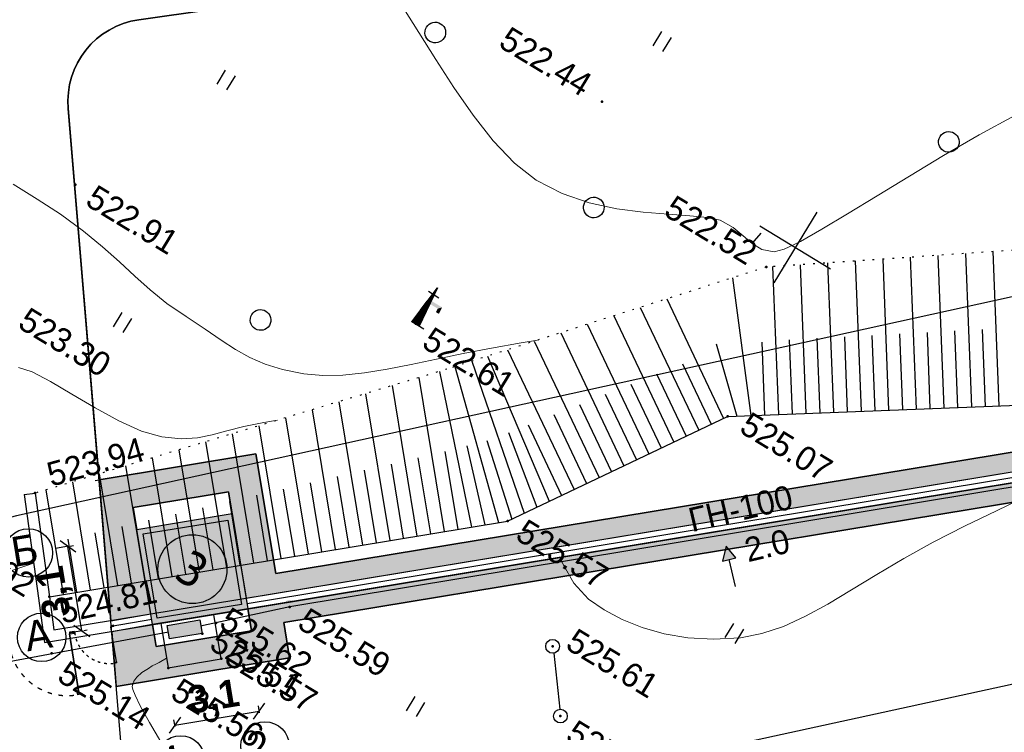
# Model space of a CAD drawing. Header units: millimetres. Extents: x 0 to 1576219, y -334896 to 156638.
# Tile 10 of 63: x 346062 to 381739, y -202802 to -176973. Entities that reach past the tile are written whole.
import ezdxf
from ezdxf import colors
from ezdxf.entities.mleader import LeaderData, LeaderLine
from ezdxf.enums import TextEntityAlignment as Align
from ezdxf.math import Vec2, Vec3

# ---------------------------------------------------------------- set-up
doc = ezdxf.new("R2010")
doc.units = ezdxf.units.MM
for name, pattern in [('ACAD_ISO03W100', [30, 12, -18]), ('Д_ТРОТ_ТРУБА', [3, 1.5, -1.5]), ('ДОРОГИ_ГРУНТ', [7, 5, -2]), ('Контура низ откосов  Штриховая 0.1-0.5 - - - - - - -', [0.6, 0.1, -0.5])]:
    doc.linetypes.add(name, pattern=pattern)
for name, color, linetype in [('(001) Сетка', 92, 'Continuous'), ('(004) Точки рельефа', 7, 'Continuous'), ('(004a) Точки рельефа (отк.)', 7, 'Continuous'), ('(013) Газ', 30, 'ИК_Газопровод -------г--------'), ('(022) Возд. Линии', 7, 'Continuous'), ('(025) Дорога', 7, 'Continuous'), ('(028) Гидротехн.', 7, 'Continuous'), ('(031) Горизонтали', 42, 'Continuous'), ('(035) Откосы', 7, 'Continuous'), ('(036) Растительность', 7, 'Continuous'), ('(038) Деревья', 7, 'Continuous'), ('(040) Ограда', 7, 'Continuous'), ('METALL OG', 7, 'Continuous')]:
    doc.layers.add(name, color=color, linetype=linetype)
doc.layers.add('(042) Бергштрих', color=32, linetype='Continuous', lineweight=30)
doc.layers.add('К1', color=7, linetype='Continuous', lineweight=40, true_color=0x076e4b)
doc.styles.add('BM-431', font='txt')
doc.styles.add('D-431', font='txt')
doc.styles.add('FAYZXON', font='GOTHICB.TTF')
doc.styles.add('GOST', font='isocpeur.ttf')
doc.styles.add('S', font='txtwr', dxfattribs={"oblique": 15})
doc.styles.add('Tahoma', font='tahoma.ttf')
doc.linetypes.add('FENCELINE1', pattern='A,6.35,-2.54,[133,ltypeshp.shx,S=2.54,R=0,X=-2.54,Y=0],-2.54,25.4', length=36.83)
doc.linetypes.add('GAZ_VOZDUSH', pattern='A,1,-2,["~",Standard,S=3,R=0,X=-1.5,Y=-1.5],-1,10', length=14)
doc.linetypes.add('ИК_Газопровод -------г--------', pattern='A,9,-0.6,["Г",Standard,S=1.2,R=0,X=0,Y=-0.6],-1.2', length=10.8)
doc.linetypes.add('ОГРАДА_V_ПРОВ', pattern='A,2.5,["v",Standard,S=1,R=0,X=0,Y=0],5,["v",Standard,S=1,R=180,X=0,Y=0],2.5', length=10)
doc.linetypes.add('ОГРАДА_БЕТ', pattern='A,4,["|",Standard,S=0.8,R=0,X=0,Y=-0.8],4', length=8)
doc.dimstyles.new('MAGENTA genplan dimension', dxfattribs={"dimtxt": 1000, "dimasz": 500, "dimexe": 200, "dimexo": 300, "dimgap": 100, "dimtad": 1, "dimdec": 1, "dimlfac": 0.001, "dimzin": 1, "dimtxsty": 'FAYZXON', "dimblk": 'OBLIQUE', "dimcen": 0, "dimclrd": 142, "dimclre": 142, "dimclrt": 6, "dimadec": 0, "dimazin": 0, "dimtfac": 1, "dimtdec": 1, "dimtmove": 0, "dimatfit": 3, "dimldrblk": 'OBLIQUE', "dimfxl": 1, "dimlwd": 30, "dimlwe": 30, "dimarcsym": 0})

# ---------------------------------------------------------------- blocks, each defined once
blk = doc.blocks.new('_Oblique')
at = {"color": 0, "linetype": 'ByBlock', "lineweight": -2}
blk.add_line((-0.5, -0.5), (0.5, 0.5), dxfattribs=at)
blk = doc.blocks.new('*D293')
at = {"color": 142, "lineweight": 30, "transparency": 16777216}
for p, q in [((1989123, -731441), (1989123, -731185)), ((1989123, -731385), (1992223, -731385)), ((1992223, -731441), (1992223, -731185))]:
    blk.add_line(p, q, dxfattribs=at)
at = {"layer": 'Defpoints', "color": 0, "transparency": 16777216}
for p in [(1992223, -731385), (1989123, -731741), (1992223, -731741)]:
    blk.add_point(p, dxfattribs=at)
at = {"color": 142, "lineweight": 30, "transparency": 16777216, "xscale": 500, "yscale": 500, "zscale": 500, "rotation": 180}
blk.add_blockref('_Oblique', (1989123, -731385), dxfattribs=at)
at = {"color": 142, "lineweight": 30, "transparency": 16777216, "xscale": 500, "yscale": 500, "zscale": 500}
blk.add_blockref('_Oblique', (1992223, -731385), dxfattribs=at)
at = {"color": 6, "transparency": 16777216, "insert": (1990673, -730689), "char_height": 1000, "attachment_point": 5, "style": 'FAYZXON'}
blk.add_mtext('3,1', dxfattribs=at)
blk = doc.blocks.new('*D294')
at = {"color": 142, "lineweight": 30, "transparency": 16777216}
for p, q in [((1986356, -727461), (1986356, -724361)), ((1986433, -724361), (1986556, -724361)), ((1986433, -727461), (1986556, -727461))]:
    blk.add_line(p, q, dxfattribs=at)
at = {"layer": 'Defpoints', "color": 0, "transparency": 16777216}
for p in [(1986133, -724361), (1986356, -724361), (1986133, -727461)]:
    blk.add_point(p, dxfattribs=at)
at = {"color": 142, "lineweight": 30, "transparency": 16777216, "xscale": 500, "yscale": 500, "zscale": 500}
for p, rotation in [((1986356, -724361), 90), ((1986356, -727461), 270)]:
    blk.add_blockref('_Oblique', p, dxfattribs=dict(at, rotation=rotation))
at = {"color": 6, "transparency": 16777216, "insert": (1985661, -725911), "char_height": 1000, "attachment_point": 5, "rotation": 90, "style": 'FAYZXON'}
blk.add_mtext('3,1', dxfattribs=at)
blk = doc.blocks.new('d')
at = {"layer": '(038) Деревья'}
blk.add_ellipse((0, 0), major_axis=(0.265, 0.265), ratio=1, start_param=5.497787, end_param=11.780972, dxfattribs=at)
blk = doc.blocks.new('I04010')
for p, q in [((-0.412273, 0.007146), (-0.412273, 1.207146)), ((0.387727, 1.207146), (0.387727, 0.007146))]:
    blk.add_line(p, q)
blk = doc.blocks.new('Setka')
at = {"layer": '(001) Сетка'}
for p, q in [((0, 1.5), (0, -1.5)), ((-1.5, 0), (1.5, 0))]:
    blk.add_line(p, q, dxfattribs=at)
blk = doc.blocks.new('U1061-flat-5')
at = {"layer": '(022) Возд. Линии'}
blk.add_circle((0, 0), 0.25, dxfattribs=at)
at = {"color": 4, "oblique": 15}
blk.add_attdef('Z', (0.797, -0.495), '', height=1, dxfattribs=at)
blk = doc.blocks.new('U1061-flat-6')
at = {"layer": '(022) Возд. Линии'}
blk.add_circle((0, 0), 0.25, dxfattribs=at)
at = {"color": 4, "oblique": 15}
blk.add_attdef('Z', (0.797, -0.495), '', height=1, dxfattribs=at)
blk = doc.blocks.new('I03042-flat-1')
at = {"layer": '(028) Гидротехн.'}
for p, q in [((-0.012, 0), (0.144, 1.536)), ((0.138, 0), (0.138, 1.482)), ((0.144, 1.536), (0.294, -0.018)), ((0.144, 0), (0.144, 1.536)), ((0.15, 0), (0.15, 1.47)), ((-0.078, 1.26), (0.372, 1.26)), ((0.096, 0), (0.096, 1.116)), ((0.102, 0), (0.102, 1.176)), ((0.108, 0), (0.108, 1.236)), ((0.114, 0), (0.114, 1.296)), ((0.12, 0), (0.12, 1.356)), ((0.132, 0), (0.132, 1.416)), ((0.156, 0), (0.156, 1.41)), ((0.162, 0), (0.162, 1.35)), ((0.168, 0), (0.168, 1.29)), ((0.174, 0), (0.174, 1.224)), ((0.18, 0), (0.18, 1.164)), ((0.186, 0), (0.186, 1.104)), ((0.06, 0), (0.06, 0.75)), ((0.066, 0), (0.066, 0.81)), ((0.072, 0), (0.072, 0.87)), ((0.078, 0), (0.078, 0.93)), ((0.084, 0), (0.084, 0.996)), ((0.09, 0), (0.09, 1.056)), ((0.192, 0), (0.192, 1.044)), ((0.198, 0), (0.198, 0.978)), ((0.204, 0), (0.204, 0.918)), ((0.21, 0), (0.21, 0.858)), ((0.216, 0), (0.216, 0.798)), ((0.222, 0), (0.222, 0.732)), ((0.024, 0), (0.024, 0.384)), ((0.03, 0), (0.03, 0.444)), ((0.036, 0), (0.036, 0.504)), ((0.042, 0), (0.042, 0.57)), ((0.048, 0), (0.048, 0.63)), ((0.054, 0), (0.054, 0.69)), ((0.228, 0), (0.228, 0.672)), ((0.234, 0), (0.234, 0.612)), ((0.24, 0), (0.24, 0.552)), ((0.246, 0), (0.246, 0.486)), ((0.252, 0), (0.252, 0.426)), ((0.258, 0), (0.258, 0.366)), ((-0.012, 0), (-0.012, 0.018)), ((0.492, 0), (-0.012, 0)), ((-0.006, 0), (-0.006, 0.078)), ((0, 0), (0, 0.144)), ((0.006, 0), (0.006, 0.204)), ((0.012, 0), (0.012, 0.264)), ((0.018, 0), (0.018, 0.324)), ((0.264, 0), (0.264, 0.306)), ((0.27, 0), (0.27, 0.24)), ((0.276, 0), (0.276, 0.18)), ((0.282, 0), (0.282, 0.12)), ((0.288, 0), (0.288, 0.06)), ((0.294, -0.006), (0.294, 0))]:
    blk.add_line(p, q, dxfattribs=at)
for points in [[(0.186, 1.02), (0.186, 0.9), (0.654, 1.02), (0.54, 0.9)], [(0.654, 1.02), (0.54, 0.9), (0.672, 0.762), (0.552, 0.756)]]:
    blk.add_trace(points, dxfattribs=at)
at = {"color": 4, "style": 'S', "oblique": 15, "width": 1.035276}
blk.add_attdef('Z', (1.033, -0.095), '', height=1.159, dxfattribs=at)
blk = doc.blocks.new('U1073-flat-1')
blk.add_hatch(color=7).paths.add_polyline_path([(-0.618, -0.201), (0.292, 0.581), (0.618, 0.201), (-0.292, -0.581)])
at = {"color": 7}
blk.add_lwpolyline([(0.292, 0.581), (0.618, 0.201), (-0.292, -0.581), (-0.618, -0.201)], close=True, dxfattribs=at)
at = {"color": 4, "oblique": 15}
blk.add_attdef('Z', (0.07, -0.759), '', height=1, rotation=310.6527, dxfattribs=at)
blk = doc.blocks.new('wef-flat-7')
at = {"layer": '(025) Дорога', "linetype": 'Д_ТРОТ_ТРУБА'}
blk.add_hatch(color=0, dxfattribs=at).paths.add_polyline_path([(-1754815.989, -1398303.214), (-1754815.633, -1398302.864), (-1754816.161, -1398302.682)])
at = {"layer": '(022) Возд. Линии', "color": 0}
for points in [[(-1754816.161, -1398302.682), (-1754815.989, -1398303.214)], [(-1754815.11, -1398303.752), (-1754815.811, -1398303.039)]]:
    blk.add_lwpolyline(points, dxfattribs=at)
at = {"layer": '(025) Дорога', "color": 0, "linetype": 'Д_ТРОТ_ТРУБА'}
blk.add_lwpolyline([(-1754815.989, -1398303.214), (-1754815.633, -1398302.864), (-1754816.161, -1398302.682), (-1754815.989, -1398303.214)], close=True, dxfattribs=at)
blk.add_lwpolyline([(-1754815.989, -1398303.214), (-1754815.633, -1398302.864)], dxfattribs=at)
blk = doc.blocks.new('A$C05d28b1e')
at = {"layer": '(013) Газ', "linetype": 'ByBlock'}
h = blk.add_hatch(color=0, dxfattribs=at)
edge = h.paths.add_edge_path()
edge.add_arc((-74554, -132816), 250, 0, 360)
at = {"layer": '(004) Точки рельефа', "color": 7, "linetype": 'ByBlock', "lineweight": -2}
for p in [(-74394, -111284), (-66190, -113316), (-64578, -118675), (-89136, -123768), (-69421, -126056), (-65671, -129089), (-64118, -131102), (-74554, -132816), (-84579, -134080), (-76761, -135287), (-77165, -136992), (-82186, -137023), (-81051, -138736)]:
    blk.add_point(p, dxfattribs=at)
at = {"layer": '(004) Точки рельефа', "color": 7, "linetype": 'ByBlock'}
blk.add_point((-75974, -121690), dxfattribs=at)
at = {"layer": '(004a) Точки рельефа (отк.)', "color": 7, "linetype": 'ByBlock', "lineweight": -2}
for p in [(-76535, -134697), (-75701, -135708)]:
    blk.add_point(p, dxfattribs=at)
at = {"layer": '(013) Газ', "linetype": 'GAZ_VOZDUSH', "ltscale": 600, "flags": 128}
for points in [[(139039, 153682), (138885, 152734), (135454, 145357), (130316, 142546), (115842, 109039), (104824, 79051), (99727, 68744), (82201, 34139), (52809, 3628), (56082, -3749), (32593, -24350), (33828, -29046), (31852, -35564), (-6995, -77251), (-10648, -79274), (-22017, -90450), (-29954, -94459), (-74554, -132816), (-76953, -135094)], [(-29501, -81599), (-34885, -86796), (-57126, -108761), (-84722, -135134), (-87949, -138482), (-84911, -141883), (-86034, -142931)], [(-77834, -135879), (-84728, -142051), (-79041, -148438), (-83402, -152321)]]:
    blk.add_lwpolyline(points, dxfattribs=at)
at = {"layer": '(022) Возд. Линии', "linetype": 'ДОРОГИ_ГРУНТ', "ltscale": 600}
blk.add_lwpolyline([(-65507, -129278), (-64269, -130903)], dxfattribs=at)
at = {"layer": '(031) Горизонтали', "color": 42, "linetype": 'Continuous', "lineweight": 0, "ltscale": 600}
for points in [[(-82300, -112133), (-81367, -112592), (-80339, -113110), (-79249, -113639), (-78131, -114135), (-77019, -114551), (-75948, -114842), (-74952, -114960), (-73899, -114887), (-72884, -114660), (-71923, -114327), (-71033, -113936), (-70229, -113534), (-69530, -113169), (-68950, -112889), (-68507, -112742), (-67965, -112714), (-67498, -112782), (-67074, -112860), (-66662, -112862), (-66228, -112702), (-65971, -112429), (-65620, -111883), (-65186, -111105), (-64677, -110138), (-64104, -109025), (-63475, -107807), (-62801, -106527), (-62092, -105226), (-61356, -103949)], [(-67111, -126195), (-66907, -126346), (-66200, -126735), (-65446, -126949), (-64760, -126991), (-64026, -126952), (-63254, -126825), (-62457, -126603), (-61644, -126277), (-60826, -125841), (-60014, -125287), (-59426, -124756), (-58898, -124125), (-58410, -123403), (-57942, -122598), (-57473, -121717), (-56981, -120768), (-56447, -119760), (-55850, -118700), (-55168, -117596), (-54477, -116535), (-53738, -115399), (-52973, -114229), (-52713, -113832)], [(-91072, -124928), (-90045, -124934), (-89046, -124970), (-88016, -125058), (-87122, -125185), (-86323, -125333), (-85576, -125484), (-84839, -125619), (-84069, -125722), (-83224, -125773), (-82401, -125803), (-81699, -125839), (-81073, -125859), (-80483, -125840), (-79886, -125761), (-79240, -125598), (-78501, -125329), (-77884, -125025), (-77269, -124632), (-76648, -124161), (-76013, -123622), (-75357, -123025), (-74671, -122382), (-73948, -121703), (-73179, -121000), (-72358, -120281), (-71902, -119891)], [(-87458, -130499), (-86949, -130382), (-86205, -130333), (-85304, -130319), (-84326, -130307), (-83349, -130265), (-82453, -130160), (-81717, -129959), (-81080, -129648), (-80595, -129313), (-80195, -128947), (-79811, -128542), (-79376, -128090), (-78824, -127582), (-78444, -127256)], [(-87212, -139435), (-87011, -139509), (-86705, -139617), (-86291, -139701), (-85875, -139642), (-85562, -139396), (-85187, -138937), (-84788, -138364), (-84406, -137772), (-84079, -137259), (-83846, -136922), (-83625, -136650), (-83447, -136444), (-83305, -136280)], [(-76000, -139423), (-76721, -139034), (-77322, -138693), (-77680, -138464), (-77859, -138322), (-77930, -138242), (-77949, -138207), (-77966, -138156), (-77981, -138046), (-77963, -137869), (-77891, -137631), (-77775, -137378), (-77699, -137232), (-77626, -137112), (-77548, -136994), (-77409, -136718), (-77406, -136712)]]:
    blk.add_lwpolyline(points, dxfattribs=at)
blk.add_lwpolyline([(-68722, -124991), (-68722, -124991)], close=True, dxfattribs=at)
at = {"layer": '(035) Откосы', "ltscale": 600}
for p, q in [((-59466, -108578), (-56377, -113242)), ((-60284, -109154), (-57210, -113795)), ((-61101, -109731), (-58044, -114347)), ((-61919, -110307), (-58877, -114899)), ((-62737, -110883), (-59711, -115451)), ((-58334, -111192), (-56793, -113519)), ((-63555, -111459), (-60544, -116003)), ((-59160, -111757), (-57627, -114071)), ((-64372, -112035), (-61378, -116555)), ((-59985, -112321), (-58461, -114623)), ((-65190, -112611), (-62212, -117107)), ((-60811, -112885), (-59294, -115175)), ((-66008, -113187), (-63045, -117660)), ((-61637, -113449), (-60128, -115727)), ((-62462, -114013), (-60961, -116279)), ((-67040, -114294), (-63879, -118212)), ((-63288, -114577), (-61795, -116831)), ((-64114, -115141), (-62628, -117384)), ((-64920, -115734), (-63462, -117936)), ((-68676, -116178), (-64666, -118810)), ((-66303, -116638), (-64295, -118488)), ((-69338, -116940), (-65215, -119646)), ((-70000, -117702), (-65763, -120482)), ((-66974, -117893), (-64941, -119228)), ((-70662, -118464), (-66312, -121318)), ((-67579, -118692), (-65489, -120064)), ((-71323, -119225), (-66860, -122153)), ((-68184, -119491), (-66038, -120900)), ((-71985, -119987), (-67409, -122989)), ((-68789, -120290), (-66586, -121736)), ((-72647, -120749), (-67957, -123825)), ((-69394, -121089), (-67135, -122571)), ((-73147, -121325), (-68506, -124661)), ((-73537, -121774), (-69054, -125497)), ((-69999, -121888), (-67683, -123407)), ((-73964, -122266), (-69673, -126272)), ((-74352, -122705), (-70431, -126924)), ((-70605, -122686), (-68232, -124243)), ((-74875, -123286), (-71189, -127575)), ((-71062, -123290), (-68780, -125079)), ((-75549, -124036), (-71948, -128227)), ((-71586, -123953), (-69329, -125915)), ((-72095, -124492), (-70052, -126598)), ((-76223, -124785), (-72706, -128878)), ((-72674, -125080), (-70810, -127249)), ((-76897, -125535), (-73465, -129530)), ((-73390, -125781), (-71569, -127901)), ((-77571, -126285), (-74223, -130182)), ((-74106, -126482), (-72327, -128553)), ((-78245, -127035), (-74981, -130833)), ((-74823, -127182), (-73085, -129204)), ((-78919, -127784), (-75740, -131485)), ((-75539, -127883), (-73844, -129856)), ((-79593, -128534), (-76498, -132136)), ((-76255, -128583), (-74602, -130507)), ((-80267, -129284), (-77256, -132788)), ((-76971, -129284), (-75360, -131159)), ((-80941, -130033), (-78015, -133439)), ((-77687, -129985), (-76119, -131810)), ((-81615, -130783), (-78773, -134091)), ((-78404, -130685), (-76877, -132462)), ((-82289, -131533), (-79532, -134743)), ((-79120, -131386), (-77636, -133114)), ((-82963, -132283), (-80290, -135394)), ((-79836, -132087), (-78394, -133765)), ((-83637, -133032), (-81048, -136046)), ((-80552, -132787), (-79152, -134417)), ((-84311, -133782), (-81807, -136697)), ((-81268, -133488), (-79911, -135068)), ((-81985, -134189), (-80669, -135720)), ((-82701, -134889), (-81428, -136371))]:
    blk.add_line(p, q, dxfattribs=at)
at = {"layer": '(035) Откосы', "linetype": 'Контура низ откосов  Штриховая 0.1-0.5 - - - - - - -', "ltscale": 600}
blk.add_lwpolyline([(-58043, -62121), (-51597, -72270), (-40161, -84572), (-36241, -91710), (-36416, -92038), (-37251, -92867), (-52689, -103803), (-66190, -113316), (-74159, -122490), (-84579, -134080)], dxfattribs=at)
at = {"layer": '(035) Откосы', "ltscale": 600}
blk.add_lwpolyline([(-82186, -137023), (-69421, -126056), (-64578, -118675), (-47013, -107040), (-32314, -93471), (-31996, -93107), (-31938, -92630), (-37675, -83853), (-49817, -71663), (-58043, -62121)], dxfattribs=at)
at = {"layer": '(040) Ограда', "linetype": 'ОГРАДА_БЕТ', "ltscale": 600, "flags": 128}
for points in [[(-84579, -134080), (-82186, -137023), (-81425, -137959), (-27799, -91911)], [(-84889, -134332), (-84579, -134080)]]:
    blk.add_lwpolyline(points, dxfattribs=at)
at = {"layer": '(040) Ограда', "ltscale": 600}
blk.add_lwpolyline([(-84889, -134332), (-82496, -137275), (-81476, -138531), (-27538, -92214)], dxfattribs=at)
at = {"layer": '(040) Ограда', "linetype": 'ОГРАДА_V_ПРОВ', "ltscale": 600, "flags": 128}
blk.add_lwpolyline([(-78234, -135747), (-77165, -136992), (-75701, -135708), (-76757, -134478)], dxfattribs=at)
at = {"layer": '(042) Бергштрих', "color": 32, "linetype": 'Continuous', "lineweight": 30, "ltscale": 600}
blk.add_line((-67074, -112860), (-66984, -112368), dxfattribs=at)
at = {"layer": '(001) Сетка', "xscale": 1000, "yscale": 1000, "zscale": 1000}
blk.add_blockref('Setka', (-65665, -112169), dxfattribs=at)
at = {"layer": '(022) Возд. Линии', "xscale": 1000, "yscale": 1000, "zscale": 1000}
for name, p in [('I03042-flat-1', (-76124, -121690)), ('wef-flat-7', (1754753976, 1398179963)), ('U1061-flat-5', (-65671, -129089)), ('U1061-flat-6', (-64118, -131102)), ('U1073-flat-1', (-77379, -135488))]:
    blk.add_blockref(name, p, dxfattribs=at)
at = {"layer": '(036) Растительность', "linetype": 'Continuous', "xscale": 500, "yscale": 500, "zscale": 500}
for p in [(-73655, -108598), (-86438, -117996), (-60280, -125574), (-85077, -127457), (-68773, -133836)]:
    blk.add_blockref('I04010', p, dxfattribs=at)
at = {"layer": '(038) Деревья', "linetype": 'Continuous', "xscale": 1000, "yscale": 1000, "zscale": 1000}
for p in [(-62895, -106009), (-80857, -112285), (-72656, -114723), (-80857, -124475)]:
    blk.add_blockref('d', p, dxfattribs=at)
at = {"layer": '(004) Точки рельефа', "linetype": 'ByBlock', "char_height": 875, "attachment_point": 4, "style": 'D-431'}
for s, insert in [('522.44', (-78680, -111106)), ('522.52', (-70391, -113220)), ('525.07', (-63974, -118512)), ('522.61', (-75407, -121856)), ('522.91', (-88500, -123786)), ('525.57', (-68891, -126046)), ('525.61', (-65283, -128488)), ('523.30', (-88285, -128851)), ('525.77', (-63557, -131321)), ('525.59', (-73975, -132894)), ('525.51', (-76307, -135202)), ('525.56', (-76583, -137461)), ('525.14', (-80421, -139053))]:
    blk.add_mtext(s, dxfattribs=dict(at, insert=insert))
for s, insert, rotation in [('523.94', (-84515, -133287), 46.944), ('524.81', (-81575, -137301), 43.9128)]:
    blk.add_mtext(s, dxfattribs=dict(at, insert=insert, rotation=rotation))
at = {"layer": '(004a) Точки рельефа (отк.)', "linetype": 'ByBlock', "char_height": 875, "attachment_point": 4, "style": 'D-431'}
for s, insert in [('525.62', (-76410, -134347)), ('525.57', (-75576, -135358)), ('523.92', (-86495, -137090))]:
    blk.add_mtext(s, dxfattribs=dict(at, insert=insert))
at = {"layer": '(013) Газ', "color": 0, "linetype": 'Continuous', "style": 'BM-431'}
for s, p in [('ГН-100', (-63503, -122933)), ('2.0', (-61203, -122809))]:
    blk.add_text(s, height=875, rotation=44.5088, dxfattribs=at).set_placement(p)
blk = doc.blocks.new('A$C086e4636')
at = {"color": 0, "lineweight": 30, "ltscale": 400}
for points in [[(-2733, 65), (-2524, 65), (-2524, -6), (-2733, -6)], [(-2500, 0), (-2500, -2452), (-2524, -2452), (-2524, 0)], [(2534, 0), (2534, -2452), (2558, -2452), (2558, 0)], [(2767, 65), (2558, 65), (2558, -6), (2767, -6)], [(-2524, -2452), (-2524, -2518), (-2458, -2518), (-2458, -2452)], [(2558, -2452), (2558, -2518), (2492, -2518), (2492, -2452)]]:
    blk.add_lwpolyline(points, close=True, dxfattribs=at)
at = {"color": 0, "linetype": 'ACAD_ISO03W100', "lineweight": 25, "ltscale": 15}
for points in [[(0, 0, -0.433127), (-2458, -2518)], [(34, 0, 0.433127), (2492, -2518)]]:
    blk.add_lwpolyline(points, format="xyb", dxfattribs=at)
blk = doc.blocks.new('A$Cdc330da0')
at = {"color": 0, "lineweight": 30, "ltscale": 400}
for points in [[(-2570, 1291), (-2360, 1291), (-2360, 1220), (-2570, 1220)], [(141, 1226), (141, -1226), (164, -1226), (164, 1226)], [(374, 1291), (164, 1291), (164, 1220), (374, 1220)], [(164, -1226), (164, -1292), (98, -1292), (98, -1226)]]:
    blk.add_lwpolyline(points, close=True, dxfattribs=at)
at = {"color": 0, "linetype": 'ACAD_ISO03W100', "lineweight": 25, "ltscale": 15}
blk.add_lwpolyline([(-2360, 1226, 0.433127), (98, -1292)], format="xyb", dxfattribs=at)
blk = doc.blocks.new('A$C506b9f70')
at = {"color": 0, "ltscale": 400, "xscale": 1.230330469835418, "yscale": 1.230330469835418, "zscale": 1.230330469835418, "rotation": 179.9999999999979}
blk.add_blockref('A$C086e4636', (-371, -1573), dxfattribs=at)
at = {"color": 0, "xscale": 0.7338707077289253, "yscale": 0.7338707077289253, "zscale": 0.7338707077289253, "rotation": 180.000000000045}
blk.add_blockref('A$Cdc330da0', (-5507, -705), dxfattribs=at)
blk = doc.blocks.new('Eksplikatsia')
h = blk.add_hatch(color=2)
h.dxf.hatch_style = 1
edge = h.paths.add_edge_path()
edge.add_arc((0, 0), 1250, 0, 360)
at = {"lineweight": 30}
blk.add_circle((0, 0), 1250, dxfattribs=at)
at = {"color": 1}
blk.add_attdef('№', text='', height=1250, dxfattribs=at).set_placement((0, 0), align=Align.MIDDLE_CENTER)
blk = doc.blocks.new('A$C204b781e')
h = blk.add_hatch(color=1)
h.dxf.hatch_style = 1
h.paths.add_polyline_path([(-1750, 1750), (1750, 1750), (1750, -1750), (-1750, -1750)])
for p, q in [((-4299.18, 1550), (-4779.18, 1550)), ((-4299.18, -1550), (-4779.18, -1550))]:
    blk.add_line(p, q)
for points in [[(1750, 1750), (1750, 2550), (-1750, 2550), (-1750, 1750)], [(-1750, -1750), (-1750, -2550), (1750, -2550), (1750, -1750)]]:
    blk.add_lwpolyline(points)
at = {"ltscale": 0.2}
blk.add_lwpolyline([(-1750, 1750), (1750, 1750), (1750, -1750), (-1750, -1750)], close=True, dxfattribs=at)
at = {"color": 2, "ltscale": 0.2}
blk.add_lwpolyline([(-1550, 1550), (1550, 1550), (1550, -1550), (-1550, -1550)], close=True, dxfattribs=at)
for centre in [(-5769.45, 1550), (-5791.68, -1550), (-1550, -6751.43), (1550, -6751.43)]:
    blk.add_circle(centre, 877.5)
at = {"ltscale": 50}
for s, p in [('Б', (-6363.77, 1129.49)), ('А', (-6386, -1970.51)), ('1', (-2199.03, -7262.02)), ('2', (900.97, -7262.02))]:
    blk.add_text(s, height=1080, dxfattribs=at).set_placement(p)
dim = blk.add_linear_dim(base=(-4316.6, 1550), p1=(-4539.18, -1550), p2=(-4539.18, 1550), angle=90, dimstyle='MAGENTA genplan dimension')
dim.commit()
dim.dimension.update_dxf_attribs({"geometry": '*D294', "text_midpoint": (-5011.78, 0), "insert": (-1990672.56, 725911.28)})
dim = blk.add_linear_dim(base=(1550, -5473.25), p1=(-1550, -5830.12), p2=(1550, -5830.12), dimstyle='MAGENTA genplan dimension')
dim.commit()
dim.dimension.update_dxf_attribs({"geometry": '*D293', "text_midpoint": (0, -4778.07), "insert": (-1990672.56, 725911.28)})

msp = doc.modelspace()

# ---------------------------------------------------------------- hatches: boundary and pattern name
at = {"true_color": 0xb1ab95}
h = msp.add_hatch(color=253, dxfattribs=at)
h.dxf.hatch_style = 1
edge = h.paths.add_edge_path(flags=17)
edge.add_line((343420.655, -199706.481), (343362.341, -199006.181))
edge.add_line((343362.341, -199006.181), (342076.349, -199228.438))
edge.add_line((342076.349, -199228.438), (336804.038, -135912.752))
edge.add_line((336804.038, -135912.752), (333198.074, -35331.661))
edge.add_arc((340132.883, -34378.551), 7000, 180.0000002, 187.8256259, ccw=False)
edge.add_line((333132.883, -34378.551), (333132.883, -33513.298))
edge.add_line((333132.883, -33513.298), (331876.277, 1537.182))
edge.add_line((331876.277, 1537.182), (481405.729, 1522.586))
edge.add_line((481405.729, 1522.586), (481044.993, -8881.341))
edge.add_line((481044.993, -8881.341), (477779.736, -8841.621))
edge.add_line((477779.736, -8841.621), (477706.755, -14841.177))
edge.add_line((477706.755, -14841.177), (480837.027, -14879.255))
edge.add_line((480837.027, -14879.255), (477060.555, -123795.887))
edge.add_line((477060.555, -123795.887), (440367.499, -125207.107))
edge.add_line((440367.499, -125207.107), (437547.553, -129401.84))
edge.add_line((437547.553, -129401.84), (437752.191, -131676.945))
edge.add_line((437752.191, -131676.945), (410180.409, -136859.222))
edge.add_line((410180.409, -136859.222), (415909.299, -187062.516))
edge.add_line((415909.299, -187062.516), (355337.759, -197050.472))
edge.add_line((355337.759, -197050.472), (354621.109, -192708.604))
edge.add_line((354621.109, -192708.604), (348936.832, -193646.827))
edge.add_line((348936.832, -193646.827), (349362.314, -198756.485))
edge.add_line((349362.314, -198756.485), (350814.334, -198505.534))
edge.add_line((350814.334, -198505.534), (350179.275, -194657.99))
edge.add_line((350179.275, -194657.99), (353632.551, -194088.007))
edge.add_line((353632.551, -194088.007), (354267.744, -197936.365))
edge.add_line((354267.744, -197936.365), (416680.292, -187644.836))
edge.add_line((416680.292, -187644.836), (410949.73, -137426.881))
edge.add_line((410949.73, -137426.881), (438506.333, -132247.457))
edge.add_line((438506.333, -132247.457), (438266.977, -129586.367))
edge.add_line((438266.977, -129586.367), (440749.931, -125892.916))
edge.add_line((440749.931, -125892.916), (477737.589, -124470.365))
edge.add_line((477737.589, -124470.365), (482130.419, 2222.516))
edge.add_line((482130.419, 2222.516), (331150.729, 2237.253))
edge.add_line((331150.729, 2237.253), (336105.08, -135954.359))
edge.add_line((336105.08, -135954.359), (341442.206, -200048.413))
edge.add_line((341442.206, -200048.413), (343420.655, -199706.481))
h.paths.add_polyline_path([(335705.675, -135978.134), (330736.13, 2637.293), (482544.527, 2622.475), (478124.466, -124855.782), (440968.463, -126284.807), (438678.076, -129691.81), (438937.271, -132573.464), (411389.342, -137751.258), (417120.526, -187974.659), (354332.879, -198330.986), (354463.098, -199119.925), (351009.821, -199689.908), (350879.476, -198900.206), (349395.637, -199156.656), (349561.227, -201145.243), (355842.501, -200108.483), (355630.878, -198826.35), (417891.516, -188556.948), (412158.662, -138318.917), (439691.413, -133143.976), (439397.499, -129876.337), (441350.895, -126970.617), (478801.5, -125530.26), (483269.216, 3322.405), (330010.582, 3337.364), (335006.717, -136019.742), (340445.695, -201336.947), (343512.291, -200806.951), (343453.977, -200106.651), (341079.838, -200516.971)])

# ---------------------------------------------------------------- block references
at = {"rotation": 9.372491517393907}
msp.add_blockref('A$C204b781e', (352321.186, -196888.958), dxfattribs=at)

# ---------------------------------------------------------------- next in the draw order: block references
at = {"color": 5, "lineweight": 50, "rotation": 328.7134303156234}
msp.add_blockref('A$C05d28b1e', (488531.156, -123473.137), dxfattribs=at)

# ---------------------------------------------------------------- next in the draw order: linework, layer by layer
at = {"color": 8}
for points in [[(343573.19, -200796.426), (340445.695, -201336.947), (335006.717, -136019.742), (330010.582, 3337.364), (483269.216, 3322.405), (478801.5, -125530.26), (441350.895, -126970.617), (439397.499, -129876.337), (439691.413, -133143.976), (412158.662, -138318.917), (417891.516, -188556.948), (355630.878, -198826.35), (355842.501, -200108.483), (349561.227, -201145.243)], [(410180.409, -136859.222), (415909.299, -187062.516), (355337.759, -197050.472), (354621.109, -192708.604), (348936.832, -193646.827), (349362.314, -198756.485), (350814.334, -198505.534), (350179.275, -194657.99), (353632.551, -194088.007), (354267.744, -197936.365), (416680.292, -187644.836), (410949.73, -137426.881)], [(411389.342, -137751.258), (417120.526, -187974.659), (354332.879, -198330.986), (354463.098, -199119.925), (351009.821, -199689.908), (350879.476, -198900.206), (349395.637, -199156.656), (349561.227, -201145.243), (355842.501, -200108.483), (355630.878, -198826.35), (417891.516, -188556.948), (412158.662, -138318.917)], [(333435.136, -211636.176), (521583.64, -170628.807)], [(348799.871, -193669.433), (354621.109, -192708.604), (355337.759, -197050.472)]]:
    msp.add_lwpolyline(points, dxfattribs=at)
for points in [[(349007.776, -110443.147), (340438.602, -163894.724), (344000.153, -206665.732, -0.376197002), (341649.359, -209845.868), (353476.287, -207268.164, -0.453284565), (349847.734, -204585.935), (347816.423, -180191.731, -0.39720505), (350383.002, -176972.764), (403461.684, -169417.548), (403742.674, -171392.426), (407706.113, -170833.783), (407424.386, -168853.726), (403756.848, -143107.283), (365146.612, -148607.247), (365569.686, -151577.265, -0.414213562), (363022.742, -154970.358), (351623.135, -156594.213, -0.505219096), (348237.885, -153149.309), (354926.012, -111431.062, -0.161682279)], [(354926.012, -111431.062), (348237.885, -153149.309, 0.505219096), (351623.135, -156594.213), (363022.742, -154970.358, 0.414213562), (365569.686, -151577.265), (365146.612, -148607.247), (403756.848, -143107.283), (407424.386, -168853.726), (407706.113, -170833.783), (407703.524, -170834.151), (408266.241, -174789.085), (404300.949, -175353.275), (403737.495, -171393.163), (403742.674, -171392.426), (403461.684, -169417.548), (368813.255, -174347.405), (350383.002, -176972.764, 0.39720505), (347816.423, -180191.731), (348936.832, -193646.827), (354621.109, -192708.604), (355337.759, -197050.472), (415909.299, -187062.516), (410180.409, -136859.222)]]:
    msp.add_lwpolyline(points, format="xyb", dxfattribs=at)
at = {"color": 8, "lineweight": 30}
for points in [[(368813.255, -174347.405), (350383.002, -176972.764)], [(349847.734, -204585.935), (347816.423, -180191.731)], [(347816.423, -180191.731), (348936.832, -193646.827)], [(355337.759, -197050.472), (415909.299, -187062.516)], [(348936.832, -193646.827), (354621.109, -192708.604)], [(354621.109, -192708.604), (355337.759, -197050.472)]]:
    msp.add_lwpolyline(points, dxfattribs=at)
for points in [[(347816.423, -180191.731, -0.39720505), (350383.002, -176972.764)], [(350383.002, -176972.764, 0.39720505), (347816.423, -180191.731)]]:
    msp.add_lwpolyline(points, format="xyb", dxfattribs=at)
at = {"color": 8}
msp.add_lwpolyline([(350179.275, -194657.99), (353632.551, -194088.007), (354463.098, -199119.925), (351009.821, -199689.908)], close=True, dxfattribs=at)
at = {"layer": 'METALL OG', "color": 5, "lineweight": 30, "ltscale": 120}
for points in [[(354267.744, -197936.365), (416680.292, -187644.836)], [(417120.526, -187974.659), (354332.879, -198330.986)], [(349362.314, -198756.485), (350814.334, -198505.534)], [(350879.476, -198900.206), (349395.637, -199156.656)]]:
    msp.add_lwpolyline(points, dxfattribs=at)
at = {"layer": 'METALL OG', "color": 5, "linetype": 'FENCELINE1', "lineweight": 30, "ltscale": 80}
for points in [[(354300.312, -198133.676), (416900.409, -187809.747)], [(349378.975, -198956.57), (350846.905, -198702.87)]]:
    msp.add_lwpolyline(points, dxfattribs=at)

# ---------------------------------------------------------------- next in the draw order: block references
ref = msp.add_blockref('Eksplikatsia', (352321.186, -196888.958), dxfattribs=dict(rotation=328.7134303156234))
ref.add_attrib('№', '3', dxfattribs={"color": 1, "height": 1250, "rotation": 328.7134303, "style": 'Tahoma'}).set_placement((352321.186, -196888.958), align=Align.MIDDLE_CENTER)
at = {"color": 5, "xscale": 0.7177323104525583, "yscale": 0.7177323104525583, "zscale": 0.7177323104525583, "rotation": 188.9636466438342}
msp.add_blockref('A$C506b9f70', (345555.658, -200741.635), dxfattribs=at)

# ---------------------------------------------------------------- next in the draw order: leaders
at = {"layer": 'К1', "color": 0, "linetype": 'ByBlock', "lineweight": 0, "ltscale": 250}
ml = msp.add_multileader_mtext('Standard', dxfattribs=at)
ml.set_content('УП1,2 90%%D', style='GOST')
ml.set_leader_properties()
ml.build(insert=Vec2(0, 0))
ml.multileader.update_dxf_attribs({"text_left_attachment_type": 6, "text_right_attachment_type": 6, "dogleg_length": 0.001, "arrow_head_size": 750, "scale": 500})
ctx = ml.context
ctx.base_point, ctx.scale, ctx.char_height, ctx.arrow_head_size, ctx.landing_gap_size, ctx.plane_origin = Vec3(740669.526, -189800.546, 3656), 500, 500, 750, 0, Vec3(775757.993, -176241.907, 3656)
ctx.left_attachment, ctx.right_attachment, ctx.text_align_type = 6, 6, 1
notes = []
notes.append((ctx, [(0, (0, 0, 0), (0, 0), (1, 0), 1, [])]))
ctx.mtext.insert, ctx.mtext.alignment, ctx.mtext.flow_direction = Vec3(742057.026, -189200.546, 3656), 2, 5
ctx.mtext.has_bg_fill, ctx.mtext.bg_color, ctx.mtext.bg_scale_factor, ctx.mtext.bg_transparency, ctx.mtext.use_window_bg_color = 1, -1023410173, 1.1, 0, 0
for ctx, leaders in notes:
    for number, flags, end, landing, length, lines in leaders:
        leader = LeaderData()
        leader.index, (leader.has_last_leader_line, leader.has_dogleg_vector, leader.attachment_direction) = number, flags
        leader.last_leader_point, leader.dogleg_vector, leader.dogleg_length = Vec3(end), Vec3(landing), length
        for number, points, colour, breaks in lines:
            line = LeaderLine()
            line.index, line.vertices, line.color, line.breaks = number, Vec3.list(points), colors.encode_raw_color(colour), breaks
            leader.lines.append(line)
        ctx.leaders.append(leader)

# ---------------------------------------------------------------- next in the draw order: leaders
ml = msp.add_multileader_mtext('Standard', dxfattribs=at)
ml.set_content('УП3 90%%D', style='GOST')
ml.set_leader_properties()
ml.build(insert=Vec2(0, 0))
ml.multileader.update_dxf_attribs({"text_left_attachment_type": 6, "text_right_attachment_type": 6, "dogleg_length": 0.001, "arrow_head_size": 750, "scale": 500})
ctx = ml.context
ctx.base_point, ctx.scale, ctx.char_height, ctx.arrow_head_size, ctx.landing_gap_size, ctx.plane_origin = Vec3(752427.104, -190628.39, 3656), 500, 500, 750, 0, Vec3(786128.071, -177069.751, 3656)
ctx.left_attachment, ctx.right_attachment, ctx.text_align_type = 6, 6, 1
notes = []
notes.append((ctx, [(0, (0, 0, 0), (0, 0), (1, 0), 1, [])]))
ctx.mtext.insert, ctx.mtext.alignment, ctx.mtext.flow_direction = Vec3(753602.104, -190028.39, 3656), 2, 5
ctx.mtext.has_bg_fill, ctx.mtext.bg_color, ctx.mtext.bg_scale_factor, ctx.mtext.bg_transparency, ctx.mtext.use_window_bg_color = 1, -1023410173, 1.1, 0, 0
for ctx, leaders in notes:
    for number, flags, end, landing, length, lines in leaders:
        leader = LeaderData()
        leader.index, (leader.has_last_leader_line, leader.has_dogleg_vector, leader.attachment_direction) = number, flags
        leader.last_leader_point, leader.dogleg_vector, leader.dogleg_length = Vec3(end), Vec3(landing), length
        for number, points, colour, breaks in lines:
            line = LeaderLine()
            line.index, line.vertices, line.color, line.breaks = number, Vec3.list(points), colors.encode_raw_color(colour), breaks
            leader.lines.append(line)
        ctx.leaders.append(leader)

# ---------------------------------------------------------------- next in the draw order: leaders
ml = msp.add_multileader_mtext('Standard', dxfattribs=at)
ml.set_content('УП4 90%%D', style='GOST')
ml.set_leader_properties()
ml.build(insert=Vec2(0, 0))
ml.multileader.update_dxf_attribs({"text_left_attachment_type": 6, "text_right_attachment_type": 6, "dogleg_length": 0.001, "arrow_head_size": 750, "scale": 500})
ctx = ml.context
ctx.base_point, ctx.scale, ctx.char_height, ctx.arrow_head_size, ctx.landing_gap_size, ctx.plane_origin = Vec3(749897.856, -197249.302, 3656), 500, 500, 750, 0, Vec3(782423.822, -183690.663, 3656)
ctx.left_attachment, ctx.right_attachment, ctx.text_align_type = 6, 6, 1
notes = []
notes.append((ctx, [(0, (0, 0, 0), (0, 0), (1, 0), 1, [])]))
ctx.mtext.insert, ctx.mtext.alignment, ctx.mtext.flow_direction = Vec3(751097.856, -196649.302, 3656), 2, 5
ctx.mtext.has_bg_fill, ctx.mtext.bg_color, ctx.mtext.bg_scale_factor, ctx.mtext.bg_transparency, ctx.mtext.use_window_bg_color = 1, -1023410173, 1.1, 0, 0
for ctx, leaders in notes:
    for number, flags, end, landing, length, lines in leaders:
        leader = LeaderData()
        leader.index, (leader.has_last_leader_line, leader.has_dogleg_vector, leader.attachment_direction) = number, flags
        leader.last_leader_point, leader.dogleg_vector, leader.dogleg_length = Vec3(end), Vec3(landing), length
        for number, points, colour, breaks in lines:
            line = LeaderLine()
            line.index, line.vertices, line.color, line.breaks = number, Vec3.list(points), colors.encode_raw_color(colour), breaks
            leader.lines.append(line)
        ctx.leaders.append(leader)

# ---------------------------------------------------------------- next in the draw order: leaders
ml = msp.add_multileader_mtext('Standard', dxfattribs=at)
ml.set_content('УП5.6 90%%D', style='GOST')
ml.set_leader_properties()
ml.build(insert=Vec2(0, 0))
ml.multileader.update_dxf_attribs({"text_left_attachment_type": 6, "text_right_attachment_type": 6, "dogleg_length": 0.001, "arrow_head_size": 750, "scale": 500})
ctx = ml.context
ctx.base_point, ctx.scale, ctx.char_height, ctx.arrow_head_size, ctx.landing_gap_size, ctx.plane_origin = Vec3(760430.922, -194191.015, 3656), 500, 500, 750, 0, Vec3(791756.888, -180632.376, 3656)
ctx.left_attachment, ctx.right_attachment, ctx.text_align_type = 6, 6, 1
notes = []
notes.append((ctx, [(0, (0, 0, 0), (0, 0), (1, 0), 1, [])]))
ctx.mtext.insert, ctx.mtext.alignment, ctx.mtext.flow_direction = Vec3(761855.922, -193591.015, 3656), 2, 5
ctx.mtext.has_bg_fill, ctx.mtext.bg_color, ctx.mtext.bg_scale_factor, ctx.mtext.bg_transparency, ctx.mtext.use_window_bg_color = 1, -1023410173, 1.1, 0, 0
for ctx, leaders in notes:
    for number, flags, end, landing, length, lines in leaders:
        leader = LeaderData()
        leader.index, (leader.has_last_leader_line, leader.has_dogleg_vector, leader.attachment_direction) = number, flags
        leader.last_leader_point, leader.dogleg_vector, leader.dogleg_length = Vec3(end), Vec3(landing), length
        for number, points, colour, breaks in lines:
            line = LeaderLine()
            line.index, line.vertices, line.color, line.breaks = number, Vec3.list(points), colors.encode_raw_color(colour), breaks
            leader.lines.append(line)
        ctx.leaders.append(leader)

doc.saveas('drawing.dxf')
